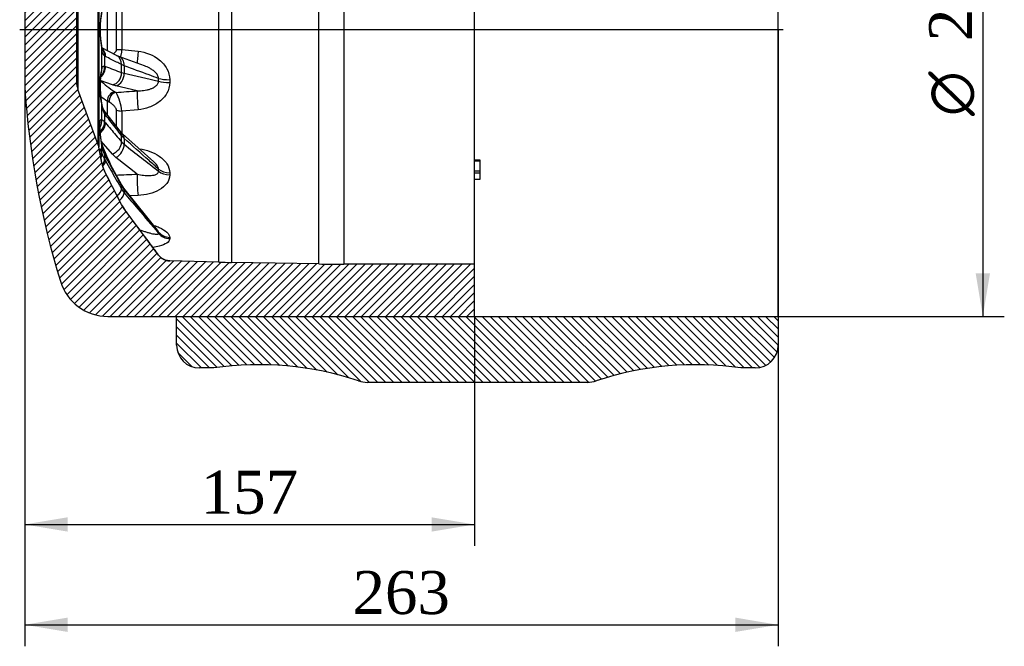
# Model space of a CAD drawing. Header units: millimetres. Extents: x 0 to 1485, y 0 to 1050.
# Tile 3 of 10: x 257 to 601, y 513 to 732. Entities that reach past the tile are written whole.
import ezdxf
from ezdxf.enums import TextEntityAlignment as Align
from ezdxf.lldxf.tags import DXFTag

# ---------------------------------------------------------------- set-up
doc = ezdxf.new("R2010")
doc.units = ezdxf.units.MM
doc.header["$LTSCALE"] = 4.999999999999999
for name, color, linetype in [('CAP200C', 7, 'Continuous'), ('Default', 7, 'Continuous'), ('DV4_Default', 7, 'Continuous'), ('MP200C', 7, 'Continuous')]:
    doc.layers.add(name, color=color, linetype=linetype)
doc.styles.add('SEACAD_Solid_Edge_ANSI1_Symbols', font='semeca1.ttf')
doc.styles.add('SEACAD_Times_New_Roman', font='times.ttf')
tags = doc.linetypes.add('CENTER2', pattern=[28.575000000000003, 19.05, -3.175, 3.175, -3.175]).pattern_tags.tags
tags[10:11] = [DXFTag(74, 4), DXFTag(75, 0), DXFTag(340, '0'), DXFTag(46, 0.0), DXFTag(50, 0.0), DXFTag(44, 0.0), DXFTag(45, 0.0)]
tags[8:9] = [DXFTag(74, 4), DXFTag(75, 0), DXFTag(340, '0'), DXFTag(46, 0.0), DXFTag(50, 0.0), DXFTag(44, 0.0), DXFTag(45, 0.0)]
tags[6:7] = [DXFTag(74, 4), DXFTag(75, 0), DXFTag(340, '0'), DXFTag(46, 0.0), DXFTag(50, 0.0), DXFTag(44, 0.0), DXFTag(45, 0.0)]
tags[4:5] = [DXFTag(74, 4), DXFTag(75, 0), DXFTag(340, '0'), DXFTag(46, 0.0), DXFTag(50, 0.0), DXFTag(44, 0.0), DXFTag(45, 0.0)]
doc.dimstyles.new('ANSImm', dxfattribs={"dimtxt": 15, "dimasz": 15, "dimexe": 7.499999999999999, "dimexo": 0, "dimgap": 3.75, "dimtad": 1, "dimdsep": 46, "dimtxsty": 'SEACAD_Times_New_Roman', "dimblk1": '_SE_FILLED', "dimblk2": '_SE_FILLED', "dimsah": 1, "dimcen": 7.499999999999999, "dimazin": 0, "dimtfac": 0.85, "dimtdec": 3, "dimtofl": 0, "dimtmove": 0, "dimatfit": 3, "dimfxl": 1, "dimarcsym": 0})

# ---------------------------------------------------------------- blocks, each defined once
blk = doc.blocks.new('SE6')
at = {"layer": 'CAP200C', "linetype": 'Continuous'}
h = blk.add_hatch(dxfattribs=at)
h.set_pattern_fill('LINE', scale=0.6299212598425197, angle=45, style=0)
h.set_pattern_definition([(45, (0, 0), (-1.414213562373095, 1.414213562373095), [])])
edge = h.paths.add_edge_path()
edge.add_line((415.8005196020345, 828.0906277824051), (287.8005196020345, 828.0906277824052))
edge.add_arc((287.8005196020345, 810.7899020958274), 17.3007256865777, 90, 162.9902495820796)
edge.add_arc((558.1331105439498, 728.0906277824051), 300, 162.9902495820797, 176.1774462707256)
edge.add_line((258.8005196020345, 748.0906277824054), (258.8005196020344, 708.0906277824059))
edge.add_arc((558.1331105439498, 728.0906277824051), 300, 183.8225537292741, 197.0097504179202)
edge.add_arc((287.8005196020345, 645.3913534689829), 17.3007256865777, 197.00975041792, 270)
edge.add_line((287.8005196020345, 628.0906277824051), (415.8005196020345, 628.0906277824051))
edge.add_line((415.8005196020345, 628.0906277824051), (415.8005196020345, 646.2906277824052))
edge.add_line((415.8005196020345, 646.2906277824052), (370.1639534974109, 646.2906277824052))
edge.add_line((370.1639534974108, 646.2906277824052), (361.4377502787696, 646.3667802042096))
edge.add_line((361.4377502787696, 646.3667802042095), (330.9818627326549, 646.8983896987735))
edge.add_line((330.9818627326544, 646.8983896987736), (326.6195917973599, 646.9935747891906))
edge.add_line((326.6195917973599, 646.9935747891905), (309.4276256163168, 647.4437622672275))
edge.add_arc((309.558510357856, 652.4420488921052), 5, 216.6987304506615, 268.5000000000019, ccw=False)
edge.add_line((305.5495659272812, 649.454011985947), (293.5129808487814, 665.603076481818))
edge.add_arc((301.5308697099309, 671.5791502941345), 10, 206.8962369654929, 216.698730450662, ccw=False)
edge.add_line((292.6125972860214, 667.0553889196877), (286.6601179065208, 678.7902768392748))
edge.add_arc((295.5783903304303, 683.3140382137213), 10, 190.3048464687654, 206.8962369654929, ccw=False)
edge.add_line((285.7396912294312, 681.5251838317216), (284.7240424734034, 687.1112519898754))
edge.add_arc((279.8046929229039, 686.2168247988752), 5, 10.30484646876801, 20.40988283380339)
edge.add_line((284.4908021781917, 687.9604933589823), (277.3144103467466, 707.2470464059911))
edge.add_arc((282.0005196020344, 708.9907149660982), 5, 180, 200.4098828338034, ccw=False)
edge.add_line((277.0005196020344, 708.9907149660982), (277.0005196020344, 747.1905405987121))
edge.add_arc((282.0005196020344, 747.1905405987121), 5, 159.5901171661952, 180, ccw=False)
edge.add_line((277.3144103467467, 748.9342091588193), (284.4908021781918, 768.2207622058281))
edge.add_arc((279.8046929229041, 769.9644307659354), 5, 339.5901171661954, 349.6951535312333)
edge.add_line((284.7240424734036, 769.0700035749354), (285.7396912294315, 774.656071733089))
edge.add_arc((295.5783903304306, 772.8672173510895), 10, 153.1037630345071, 169.6951535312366, ccw=False)
edge.add_line((286.6601179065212, 777.3909787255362), (292.6125972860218, 789.1258666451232))
edge.add_arc((301.5308697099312, 784.6021052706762), 10, 143.3012695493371, 153.1037630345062, ccw=False)
edge.add_line((293.5129808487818, 790.5781790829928), (305.5495659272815, 806.7272435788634))
edge.add_arc((309.5585103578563, 803.7392066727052), 5, 91.50000000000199, 143.3012695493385, ccw=False)
edge.add_line((309.4276256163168, 808.737493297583), (326.6195917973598, 809.1876807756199))
edge.add_line((326.6195917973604, 809.1876807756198), (330.9818627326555, 809.2828658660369))
edge.add_line((330.9818627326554, 809.2828658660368), (361.4377502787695, 809.8144753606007))
edge.add_line((361.4377502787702, 809.8144753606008), (370.1639534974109, 809.8906277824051))
edge.add_line((370.163953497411, 809.8906277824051), (415.8005196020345, 809.8906277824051))
edge.add_line((415.8005196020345, 809.8906277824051), (415.8005196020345, 828.0906277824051))
at = {"layer": 'MP200C', "linetype": 'Continuous'}
h = blk.add_hatch(dxfattribs=at)
h.set_pattern_fill('LINE', scale=0.6299212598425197, angle=135, style=0)
h.set_pattern_definition([(135, (0, 0), (-1.414213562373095, -1.414213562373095), [])])
edge = h.paths.add_edge_path()
edge.add_arc((513.8005196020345, 618.0906277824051), 8, 270, 360)
edge.add_line((521.8005196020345, 618.0906277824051), (521.8005196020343, 628.0906277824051))
edge.add_line((521.8005196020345, 628.0906277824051), (311.8005196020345, 628.0906277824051))
edge.add_line((311.8005196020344, 628.0906277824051), (311.8005196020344, 618.0906277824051))
edge.add_arc((319.8005196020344, 618.0906277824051), 8, 180, 270)
edge.add_line((319.8005196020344, 610.0906277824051), (324.8005196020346, 610.0906277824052))
edge.add_arc((340.5732783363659, 501.2273186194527), 110, 71.59725893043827, 98.24398440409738, ccw=False)
edge.add_arc((378.4566101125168, 615.090627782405), 10, 251.5972589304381, 270)
edge.add_line((378.4566101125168, 605.090627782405), (455.1444290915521, 605.0906277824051))
edge.add_arc((455.144429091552, 615.090627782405), 10, 270, 288.4027410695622)
edge.add_arc((493.0277608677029, 501.2273186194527), 110, 81.75601559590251, 108.4027410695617, ccw=False)
edge.add_line((508.8005196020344, 610.0906277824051), (513.8005196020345, 610.0906277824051))
at = {"layer": 'CAP200C', "color": 7, "linetype": 'Continuous'}
for p, q in [((326.6195917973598, 646.9935747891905), (326.61959179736, 809.1876807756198)), ((330.9818627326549, 809.2828658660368), (330.9818627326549, 646.8983896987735)), ((361.4377502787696, 646.3667802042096), (361.437750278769, 809.8144753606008)), ((370.1639534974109, 809.8906277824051), (370.1639534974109, 646.2906277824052)), ((415.8005196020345, 646.2906277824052), (415.8005196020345, 809.8906277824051)), ((284.4908021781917, 687.9604933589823), (284.4908021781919, 768.2207622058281)), ((284.7240424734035, 769.0700035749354), (284.7240424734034, 687.1112519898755)), ((258.8005196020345, 748.0906277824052), (258.8005196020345, 708.0906277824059)), ((277.0005196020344, 708.9907149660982), (277.0005196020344, 747.1905405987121)), ((277.3144103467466, 748.9342091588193), (277.3144103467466, 707.2470464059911)), ((287.6490173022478, 720.7173897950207), (287.6490173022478, 735.4622885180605)), ((290.8435923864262, 721.1731334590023), (290.8435923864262, 735.0081221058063)), ((292.669291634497, 735.0673401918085), (292.669291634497, 721.1139153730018)), ((290.8479538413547, 719.1091926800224), (285.6894063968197, 721.7068413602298)), ((285.7396912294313, 714.653811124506), (285.7396912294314, 720.8522192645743)), ((287.017263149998, 718.69510521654), (286.6601179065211, 718.903081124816)), ((286.660117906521, 718.903081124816), (286.660117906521, 715.3524262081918)), ((300.5943125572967, 715.4611636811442), (291.6964662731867, 718.7496767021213)), ((292.669291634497, 721.1139153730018), (298.362104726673, 720.551715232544)), ((286.660117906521, 715.3524262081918), (287.017263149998, 715.2460106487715)), ((293.5129808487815, 715.4802636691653), (292.6125972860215, 715.8981574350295)), ((292.6125972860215, 713.1272251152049), (292.6125972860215, 715.8981574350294)), ((293.5129808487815, 715.4802636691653), (293.5129808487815, 712.8976632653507)), ((292.6125972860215, 713.1272251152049), (293.5129808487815, 712.8976632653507)), ((289.3913781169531, 708.8080696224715), (285.1650555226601, 710.3922592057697)), ((290.651915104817, 708.4409268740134), (289.3913781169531, 708.8080696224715)), ((298.060377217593, 706.752133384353), (290.651915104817, 708.4409268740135)), ((305.5495659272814, 710.1196674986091), (305.5495659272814, 711.0656677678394)), ((309.4276256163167, 710.6304453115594), (309.4276256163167, 709.6602616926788)), ((284.4908021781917, 687.9604933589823), (277.3144103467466, 707.2470464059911)), ((290.2520525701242, 706.4012377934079), (290.67294647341, 706.1922217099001)), ((285.7396912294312, 696.6399122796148), (285.7396912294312, 701.6106496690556)), ((288.2502943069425, 702.8407577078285), (287.6490173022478, 703.1958474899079)), ((287.6490173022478, 698.3221424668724), (287.6490173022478, 703.195847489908)), ((292.2028462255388, 692.5227877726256), (286.6067063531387, 699.6976502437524)), ((287.017263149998, 698.3158639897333), (286.6601179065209, 698.7970391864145)), ((286.6601179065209, 698.7970391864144), (286.6601179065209, 695.9496350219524)), ((290.8435923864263, 694.2574222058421), (290.8435923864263, 699.9482851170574)), ((298.3621047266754, 700.1710906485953), (292.6692916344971, 699.7073690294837)), ((292.669291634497, 699.7073690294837), (292.669291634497, 691.9931091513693)), ((286.6601179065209, 695.9496350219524), (287.017263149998, 695.5499049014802)), ((293.5129808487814, 690.1745723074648), (292.6125972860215, 691.1571527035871)), ((292.6125972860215, 688.9350375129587), (292.6125972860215, 691.1571527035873)), ((303.9024538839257, 681.941018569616), (292.9758890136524, 691.7065711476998)), ((289.3913781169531, 684.6849263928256), (285.5269798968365, 689.2414571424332)), ((285.7396912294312, 684.8552133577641), (285.7396912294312, 687.6137644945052)), ((292.6125972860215, 688.9350375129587), (293.5129808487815, 688.1034875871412)), ((293.5129808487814, 690.1745723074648), (293.5129808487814, 688.1034875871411)), ((285.7396912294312, 681.5251838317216), (284.7240424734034, 687.1112519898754)), ((286.9505243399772, 684.1752303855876), (286.6284422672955, 684.7651674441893)), ((287.017263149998, 683.8338798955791), (286.6601179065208, 684.4929517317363)), ((286.6601179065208, 684.4929517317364), (286.6601179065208, 682.9127616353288)), ((292.5483149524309, 674.0580281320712), (286.9519986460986, 684.1689987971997)), ((290.651915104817, 683.4845299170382), (289.3913781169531, 684.6849263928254)), ((285.7396912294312, 681.5251838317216), (285.7396912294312, 681.6338185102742)), ((286.6601179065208, 682.9127616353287), (287.017263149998, 682.2988884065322)), ((298.060377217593, 677.7022457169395), (290.6519151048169, 683.4845299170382)), ((287.017263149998, 678.1174874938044), (286.6601179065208, 678.823918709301)), ((286.6601179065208, 678.823918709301), (286.6601179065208, 678.7902768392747)), ((292.6125972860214, 667.0553889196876), (286.6601179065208, 678.7902768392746)), ((305.5495659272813, 678.6831162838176), (305.5495659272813, 679.4417495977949)), ((309.4276256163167, 678.1981000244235), (309.4276256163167, 677.4200731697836)), ((293.5129808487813, 672.3786207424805), (292.6125972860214, 673.7312756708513)), ((292.6125972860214, 672.4980947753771), (292.6125972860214, 673.7312756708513)), ((292.6125972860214, 672.4980947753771), (293.5129808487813, 671.2292554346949)), ((305.1949407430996, 658.1516385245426), (293.4244411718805, 672.7578129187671)), ((293.5129808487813, 672.3786207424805), (293.5129808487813, 671.229255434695)), ((298.3621047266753, 670.2424477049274), (295.5599162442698, 670.1078726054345)), ((293.5129808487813, 665.6171154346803), (292.6125972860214, 667.0719349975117)), ((292.6125972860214, 667.0553889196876), (292.6125972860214, 667.0719349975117)), ((293.5129808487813, 665.6171154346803), (293.5129808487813, 665.603076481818)), ((305.5495659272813, 649.454011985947), (293.5129808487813, 665.603076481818)), ((295.9210111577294, 662.3914348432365), (293.5174556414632, 665.6177248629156)), ((305.5495659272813, 657.0323286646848), (305.5495659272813, 657.4533383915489)), ((309.4276256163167, 655.6475817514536), (309.4276256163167, 655.2158094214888)), ((305.5495659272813, 649.454011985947), (305.5495659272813, 649.4555086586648)), ((309.4276256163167, 647.4452972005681), (309.4276256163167, 647.4437622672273)), ((326.6195917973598, 646.9935747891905), (309.4276256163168, 647.4437622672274)), ((361.4377502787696, 646.3667802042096), (330.9818627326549, 646.8983896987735)), ((415.8005196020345, 646.2906277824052), (370.1639534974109, 646.2906277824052)), ((415.8005196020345, 628.0906277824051), (415.8005196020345, 646.2906277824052)), ((287.8005196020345, 628.0906277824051), (415.8005196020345, 628.0906277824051))]:
    blk.add_line(p, q, dxfattribs=at)
for centre, radius, start, end in [((323.0184482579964, 728.0906277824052), 37.97499550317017, 169.011623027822, 190.9883769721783), ((320.8826290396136, 728.0897596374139), 35.7633257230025, 169.5800984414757, 190.4199478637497), ((293.7661822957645, 724.8580301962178), 6.44618656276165, 243.2183926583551, 251.4222180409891), ((1679.174850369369, 4383.23799910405), 3923.298099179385, 249.2161349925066, 249.3035115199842), ((314.6784285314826, 708.1322303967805), 29.66448266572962, 167.3000855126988, 192.6999144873), ((319.7507340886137, 708.3282540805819), 34.60982146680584, 172.6378617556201, 190.794610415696), ((2099.703264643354, 8511.348963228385), 8004.883885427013, 256.9597177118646, 257.0481355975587), ((558.1331105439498, 728.0906277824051), 300, 183.8225537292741, 197.0097504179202), ((282.0005196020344, 708.9907149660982), 5.000000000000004, 180, 200.4098828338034), ((275.8888878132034, 698.0912762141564), 16.85804580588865, 5.501095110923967, 28.72059932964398), ((292.6835197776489, 702.3248531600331), 6.980461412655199, 185.8724741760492, 210.3568508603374), ((290.2097522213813, 702.3209531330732), 4.477297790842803, 186.0097426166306, 210.8328233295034), ((289.3086999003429, 701.9841666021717), 3.53585086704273, 213.6656343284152, 219.9945743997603), ((296.0451376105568, 695.414227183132), 4.805994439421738, 217.01099820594, 230.4977838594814), ((279.8046929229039, 686.2168247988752), 4.999999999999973, 10.30484646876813, 20.40988283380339), ((295.5049589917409, 688.7977138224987), 9.836777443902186, 186.9128491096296, 205.952071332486), ((294.0991410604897, 688.5885060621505), 8.389476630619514, 186.8309295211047, 207.1262432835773), ((8335.930133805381, 10951.6508359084), 13039.20541418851, 231.918091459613, 231.9852543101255), ((294.317157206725, 687.7303306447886), 9.04650330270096, 198.5308556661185, 212.1768155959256), ((295.5891895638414, 683.3044759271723), 9.990180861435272, 189.6268012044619, 206.6472365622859), ((295.5783903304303, 683.3140382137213), 10, 190.3048464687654, 206.8962369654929), ((298.6354526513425, 677.1884272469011), 6.834204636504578, 207.2314033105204, 220.4131640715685), ((301.5308697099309, 671.5791502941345), 10.00000000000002, 206.8962369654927, 216.698730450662), ((297.6517333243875, 644.4442105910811), 15.59063049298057, 60.65695282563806, 61.22713304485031), ((309.5585083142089, 652.4436009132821), 5.000031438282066, 216.6992529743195, 237.6556823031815), ((309.558510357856, 652.4420488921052), 4.99999999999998, 216.6987304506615, 268.5000000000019), ((309.5585083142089, 652.4436009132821), 5.000031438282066, 237.6556823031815, 268.5000285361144), ((294.1698007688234, 537.0944402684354), 111.4006860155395, 82.12782661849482, 82.68774133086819), ((339.7080659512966, 1146.822237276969), 500, 268.5, 269), ((370.163953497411, 1146.290627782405), 499.9999999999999, 269.0000000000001, 270), ((287.8005196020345, 645.3913534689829), 17.30072568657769, 197.00975041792, 270)]:
    blk.add_arc(centre, radius, start, end, dxfattribs=at)
for centre, major_axis, ratio, start_param, end_param in [((283.4499541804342, 718.3551105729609), (-1.799944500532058, -3.57214218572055), 0.8627646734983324, 2.068281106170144, 2.988204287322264), ((281.8042115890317, 720.7409912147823), (-3.90471505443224, -0.867871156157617), 0.7255753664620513, 2.881889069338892, 3.146359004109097), ((283.0928089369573, 718.5658643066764), (-2.242513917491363, -3.312269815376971), 0.8411290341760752, 2.177050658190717, 2.990482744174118), ((292.7478224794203, 721.3747740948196), (-2.999999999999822, 1.164309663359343e-14), 0.08698271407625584, 0.8831199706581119, 1.544616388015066), ((289.0452883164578, 715.5366887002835), (-1.799037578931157, -3.572599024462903), 0.8626236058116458, 2.073525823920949, 3.141059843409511), ((290.3058253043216, 714.99786059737), (-1.387522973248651, -3.751636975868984), 0.7716821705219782, 1.972772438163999, 3.136306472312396), ((298.4929894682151, 721.0206426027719), (0.4614647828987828, 4.978659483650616), 0.01748992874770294, -4.61644069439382, -3.475844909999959), ((283.4499541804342, 714.7812040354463), (1.404738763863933, 3.745224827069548), 0.8760394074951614, 4.080221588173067, 5.148035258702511), ((283.0928089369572, 714.8848872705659), (0.8029856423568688, 3.918572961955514), 0.8893877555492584, 4.037955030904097, 5.010313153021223), ((281.8042115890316, 714.4473360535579), (-3.557396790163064, 1.828914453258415), 0.9451823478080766, 3.14149166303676, 3.693735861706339), ((289.0452883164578, 712.6836068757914), (1.403592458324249, 3.745654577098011), 0.8759095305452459, 3.64298137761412, 5.142303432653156), ((290.3058253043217, 712.3164641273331), (0.8894504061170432, 3.899856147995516), 0.7909846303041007, 3.530330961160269, 5.038065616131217), ((524.8390687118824, 743.321868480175), (-245.6945119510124, -21.94079402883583), 0.2318987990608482, 0.2020746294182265, 0.2818207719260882), ((309.5585103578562, 711.7125828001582), (-5.00000000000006, 4.571513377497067e-14), 0.2165016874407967, 0.6405136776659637, 1.544616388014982), ((309.5585103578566, 710.8025286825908), (-5.000000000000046, -4.102104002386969e-14), 0.2285317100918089, 0.6405136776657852, 1.544616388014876), ((525.0852684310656, 740.5649068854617), (-248.6786557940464, -22.2072814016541), 0.231898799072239, 0.2477270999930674, 0.2818207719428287), ((290.5116199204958, 703.494584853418), (1.659748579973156, 2.499046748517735), 0.9343659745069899, 0.7086714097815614, 2.22794538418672), ((290.932513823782, 703.2855687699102), (1.077118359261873, 2.799967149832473), 0.8795246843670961, 0.5090324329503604, 2.04810642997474), ((700.0326266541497, 758.1191360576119), (-988.9061716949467, -83.55634235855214), 0.01913839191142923, 1.142388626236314, 1.150579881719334), ((298.4929894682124, 701.9077118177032), (-0.3783482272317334, 4.985664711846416), 0.05579616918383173, 0.2344012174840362, 1.922340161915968), ((281.8042115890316, 701.2037485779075), (-3.948348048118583, -0.6407399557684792), 0.3622592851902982, 2.983060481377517, 3.142973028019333), ((283.0928089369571, 697.7218565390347), (-3.274141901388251, -2.297823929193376), 0.6262743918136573, 2.65601075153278, 3.14300016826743), ((283.4499541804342, 697.2384081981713), (-3.15493032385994, -2.45894584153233), 0.6786088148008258, 2.623976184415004, 3.145874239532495), ((292.7478224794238, 700.7686168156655), (-2.999999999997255, -7.039303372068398e-13), 0.3538705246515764, 0.8831199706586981, 1.544616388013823), ((281.8042115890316, 696.1566290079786), (2.820278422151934, 2.836552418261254), 0.9775843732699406, 4.961742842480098, 5.606057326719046), ((283.0928089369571, 694.7699421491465), (2.891659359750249, 2.763748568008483), 0.7614923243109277, 4.719872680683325, 5.725511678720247), ((283.4499541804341, 694.3723576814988), (3.05130657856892, 2.58641221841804), 0.7158037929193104, 4.692784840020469, 5.768933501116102), ((289.0452883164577, 690.0621903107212), (-3.154072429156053, -2.46004616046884), 0.6784844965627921, 2.629203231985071, 3.140413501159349), ((290.3058253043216, 688.7241128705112), (-2.66680332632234, -2.981301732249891), 0.5995385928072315, 2.506167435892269, 3.13774438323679), ((524.8390687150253, 740.2317609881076), (-245.13870806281, -27.46280132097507), 0.6293167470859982, 0.1597609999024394, 0.220780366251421), ((281.8042115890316, 686.9917821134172), (-3.954924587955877, -0.5988084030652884), 0.07280669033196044, 3.142096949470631, 3.230381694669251), ((289.0452883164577, 687.774196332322), (3.050281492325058, 2.587621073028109), 0.7157108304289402, 4.26386410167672, 5.763186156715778), ((290.3058253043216, 686.5737998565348), (2.461729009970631, 3.152759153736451), 0.653622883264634, 4.123444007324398, 5.631178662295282), ((281.8042115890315, 684.1908420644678), (3.864024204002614, 1.034077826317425), 0.8163638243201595, 5.699110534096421, 6.167904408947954), ((283.0928089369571, 682.8927563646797), (-3.535822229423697, -1.870283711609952), 0.2873784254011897, 2.919265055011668, 3.143484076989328), ((283.4499541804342, 682.2323662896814), (-3.500310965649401, -1.935929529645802), 0.3600461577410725, 2.913919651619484, 3.146239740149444), ((283.0928089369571, 681.2545674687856), (3.437394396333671, 2.045560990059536), 0.482773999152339, 5.329553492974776, 6.074898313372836), ((283.4499541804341, 680.6418282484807), (3.473339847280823, 1.983912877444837), 0.4137944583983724, 5.278124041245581, 6.082204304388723), ((700.0310789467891, 752.0266317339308), (-988.8991504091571, -66.76116833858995), 0.0520708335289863, 1.140491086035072, 1.14868235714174), ((298.4929894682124, 673.8406582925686), (-0.2200639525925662, 4.995154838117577), 0.08305129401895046, 0.6834841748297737, 2.37142311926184), ((309.5585103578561, 681.2903113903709), (-4.999999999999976, 1.463290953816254e-13), 0.6186542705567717, 0.6405136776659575, 1.544616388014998), ((309.5585103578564, 680.560504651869), (-4.999999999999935, 4.918458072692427e-14), 0.6283015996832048, 0.6405136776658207, 1.544616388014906), ((289.0452883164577, 672.1196903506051), (-3.499700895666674, -1.937032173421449), 0.3599632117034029, 2.919269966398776, 3.14143081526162), ((289.0452883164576, 670.8499494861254), (3.472676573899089, 1.985073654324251), 0.4137568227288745, 5.077637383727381, 6.076602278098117), ((290.3058253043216, 669.0540525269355), (3.050404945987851, 2.587475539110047), 0.3868031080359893, 4.928409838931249, 6.011101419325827), ((290.3058253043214, 670.2473862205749), (-3.115634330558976, -2.508549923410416), 0.3086490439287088, 2.853067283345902, 3.141224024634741), ((309.5585103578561, 660.13741661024), (-4.99999999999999, 1.949013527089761e-13), 0.8982747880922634, 0.6405136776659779, 1.544616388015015), ((309.5585103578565, 659.732404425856), (-5.000000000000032, -5.683769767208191e-13), 0.9036286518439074, 0.640513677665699, 1.544616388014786)]:
    blk.add_ellipse(centre, major_axis=major_axis, ratio=ratio, start_param=start_param, end_param=end_param, dxfattribs=at)
for points, knots in [([(285.7615851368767, 721.4225808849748), (285.7615689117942, 721.4225162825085), (285.7598551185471, 721.425097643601), (285.7381741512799, 721.4702695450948), (285.7156843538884, 721.5885552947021), (285.709171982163, 721.6219427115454)], [0.7062439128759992, 0.7062439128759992, 0.7062439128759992, 0.7062439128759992, 0.7300112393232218, 0.9357126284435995, 1, 1, 1, 1]), ([(286.660117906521, 718.903081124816), (286.4138269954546, 719.0965526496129), (286.2213277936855, 719.363426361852), (285.9946973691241, 719.8619190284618), (285.9297997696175, 720.0448141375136), (285.8208156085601, 720.4320324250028), (285.7762949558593, 720.637001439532), (285.7396912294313, 720.8522192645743)], [0, 0, 0, 0, 0.5, 0.5, 0.75, 0.75, 1, 1, 1, 1]), ([(292.6125972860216, 715.8981574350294), (291.4077189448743, 716.5010850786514), (290.2029983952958, 717.1035972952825), (288.9985023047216, 717.7055117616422), (288.3380159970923, 718.0355719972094), (287.677597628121, 718.3654512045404), (287.017263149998, 718.69510521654)], [0, 0, 0, 0, 0.6458485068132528, 0.6458485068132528, 0.6458485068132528, 1, 1, 1, 1]), ([(289.6230711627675, 719.6978391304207), (289.7461039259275, 719.7496780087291), (289.8717569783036, 719.8133998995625), (290.1238153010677, 719.9700902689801), (290.2508014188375, 720.0638096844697), (290.4934187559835, 720.2951187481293), (290.606595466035, 720.429369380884), (290.7400902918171, 720.6790827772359), (290.7773703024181, 720.769433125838), (290.8292493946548, 720.9631759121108), (290.8435923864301, 721.0676717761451), (290.8435923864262, 721.1731334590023)], [0.5047109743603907, 0.5047109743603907, 0.5047109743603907, 0.5047109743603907, 0.625000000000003, 0.625000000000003, 0.7500000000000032, 0.7500000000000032, 0.8750000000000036, 0.8750000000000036, 0.9375000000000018, 0.9375000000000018, 1, 1, 1, 1]), ([(292.669291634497, 721.1139153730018), (292.6495241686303, 720.7513286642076), (292.610705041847, 720.3957779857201), (292.527580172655, 719.8842980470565), (292.4955254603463, 719.7162317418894), (292.4248901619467, 719.392096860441), (292.3862578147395, 719.2354592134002), (292.2939815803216, 718.8986236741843), (292.2387079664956, 718.7206989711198), (292.1807707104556, 718.552786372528)], [0, 0, 0, 0, 0.1249999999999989, 0.1249999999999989, 0.1874999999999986, 0.1874999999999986, 0.2499999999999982, 0.2499999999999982, 0.3265240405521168, 0.3265240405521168, 0.3265240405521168, 0.3265240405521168]), ([(298.362104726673, 720.551715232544), (301.0789109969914, 720.2836389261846), (303.697799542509, 719.2436283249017), (306.8341179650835, 716.673404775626), (307.7441786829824, 715.6382906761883), (309.0450342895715, 713.2868043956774), (309.4276256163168, 711.9708584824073), (309.4276256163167, 710.6304453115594)], [0, 0, 0, 0, 0.499999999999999, 0.499999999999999, 0.7499999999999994, 0.7499999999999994, 1, 1, 1, 1]), ([(285.7396912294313, 714.653811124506), (285.8129712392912, 714.8943975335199), (285.9168194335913, 715.0796632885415), (286.1406840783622, 715.2613652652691), (286.2274516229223, 715.3059264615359), (286.4258507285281, 715.3574895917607), (286.5365878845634, 715.3645599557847), (286.660117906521, 715.3524262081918)], [0, 0, 0, 0, 0.5000000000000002, 0.5000000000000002, 0.7500000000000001, 0.7500000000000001, 1, 1, 1, 1]), ([(305.5495659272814, 711.0656677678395), (304.4413410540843, 711.4726313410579), (303.3331810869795, 711.8794598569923), (302.2250976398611, 712.286128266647), (299.3204403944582, 713.3521421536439), (296.4162944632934, 714.4170883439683), (293.5129808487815, 715.4802636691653)], [0, 0, 0, 0, 0.2761412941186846, 0.2761412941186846, 0.2761412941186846, 1, 1, 1, 1]), ([(305.5495659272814, 711.0656677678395), (305.5419117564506, 711.2755971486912), (305.5003844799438, 711.4802135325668), (305.3649781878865, 711.8812300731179), (305.272139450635, 712.0733053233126), (304.9491560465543, 712.6152385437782), (304.6827330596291, 712.9263513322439), (304.0978360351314, 713.4979867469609), (303.783981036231, 713.7510396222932), (303.1345254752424, 714.2122869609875), (302.7971391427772, 714.4210977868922), (301.8479627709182, 714.9465261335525), (301.2276952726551, 715.2245858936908), (300.5928951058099, 715.4592699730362)], [0, 0, 0, 0, 0.06249999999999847, 0.06249999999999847, 0.1249999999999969, 0.1249999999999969, 0.249999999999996, 0.249999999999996, 0.3749999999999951, 0.3749999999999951, 0.4999999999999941, 0.4999999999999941, 0.71766590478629, 0.71766590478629, 0.71766590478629, 0.71766590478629]), ([(298.060377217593, 706.752133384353), (298.8224236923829, 706.73589780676), (299.5699765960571, 706.7754052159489), (300.6713791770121, 706.917886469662), (301.0361669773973, 706.9797622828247), (301.751744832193, 707.1340395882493), (302.1028471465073, 707.2263158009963), (302.7897512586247, 707.4472608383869), (303.1256338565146, 707.5757074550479), (303.7774585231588, 707.8824238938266), (304.0943474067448, 708.0612211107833), (304.5304225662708, 708.3791311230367), (304.6697215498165, 708.4937163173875), (304.9318317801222, 708.7466321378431), (305.0552881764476, 708.8859625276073), (305.2699241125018, 709.1894800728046), (305.3629014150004, 709.3560541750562), (305.4992858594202, 709.71906976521), (305.5419182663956, 709.9150666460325), (305.5495659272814, 710.1196674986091)], [0, 0, 0, 0, 0.2499999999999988, 0.2499999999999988, 0.3749999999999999, 0.3749999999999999, 0.5000000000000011, 0.5000000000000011, 0.6250000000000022, 0.6250000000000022, 0.7500000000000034, 0.7500000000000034, 0.8125000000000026, 0.8125000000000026, 0.8750000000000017, 0.8750000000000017, 0.9375000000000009, 0.9375000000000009, 1, 1, 1, 1]), ([(309.4276256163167, 709.6602616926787), (309.4276256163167, 708.3235882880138), (309.0421673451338, 707.0231796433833), (307.7342067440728, 704.7401109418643), (306.8179950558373, 703.7515619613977), (304.7372024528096, 702.1451740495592), (303.548164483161, 701.5046397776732), (301.02912084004, 700.5722984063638), (299.720914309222, 700.2818662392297), (298.3621047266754, 700.1710906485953)], [0, 0, 0, 0, 0.25, 0.25, 0.5, 0.5, 0.75, 0.75, 1, 1, 1, 1]), ([(290.8435923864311, 699.9482851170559), (290.8435923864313, 700.047383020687), (290.8298512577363, 700.1475341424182), (290.7780078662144, 700.3498580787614), (290.7401295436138, 700.4500736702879), (290.6074232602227, 700.7336075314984), (290.492734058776, 700.9062426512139), (290.2511153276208, 701.2220056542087), (290.1240368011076, 701.3650005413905), (289.8660113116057, 701.6334025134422), (289.7356321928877, 701.757659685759), (289.4807477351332, 701.9871213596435), (289.3553470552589, 702.0930951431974), (289.110023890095, 702.2898590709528), (288.990060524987, 702.3805636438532), (288.6470446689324, 702.6247474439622), (288.4368669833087, 702.7541810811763), (288.2502943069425, 702.8407577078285)], [0, 0, 0, 0, 0.06250000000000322, 0.06250000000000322, 0.1250000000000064, 0.1250000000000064, 0.2500000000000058, 0.2500000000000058, 0.3750000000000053, 0.3750000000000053, 0.5000000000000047, 0.5000000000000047, 0.6250000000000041, 0.6250000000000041, 0.7500000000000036, 0.7500000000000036, 1, 1, 1, 1]), ([(292.6125972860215, 691.1571527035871), (291.4077189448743, 692.6988567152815), (290.2029983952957, 694.2402695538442), (288.9985023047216, 695.7812626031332), (288.3380159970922, 696.626267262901), (287.6775976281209, 697.471144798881), (287.017263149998, 698.3158639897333)], [0, 0, 0, 0, 0.6458485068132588, 0.6458485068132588, 0.6458485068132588, 1, 1, 1, 1]), ([(285.7396912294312, 687.6137644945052), (285.5331593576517, 688.9721363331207), (285.3598335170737, 690.3001988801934), (285.119557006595, 692.7065789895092), (285.0538122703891, 693.7882172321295), (285.0539029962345, 695.4804656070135), (285.119579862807, 696.1051786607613), (285.3603548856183, 696.7887233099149), (285.5331675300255, 696.8537539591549), (285.7396912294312, 696.6399122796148)], [0, 0, 0, 0, 0.2499999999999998, 0.2499999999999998, 0.4999999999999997, 0.4999999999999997, 0.7499999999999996, 0.7499999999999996, 1, 1, 1, 1]), ([(285.7592667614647, 687.5897633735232), (285.6900726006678, 688.0573251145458), (285.574550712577, 688.8444137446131), (285.4137566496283, 690.0937311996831), (285.2874890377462, 691.2344347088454), (285.1944601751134, 692.2769611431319), (285.1372213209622, 693.1796850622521), (285.115939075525, 693.8907584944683), (285.1201449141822, 694.4099801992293), (285.1379307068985, 694.7331049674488), (285.1530906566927, 694.8570966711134), (285.1559733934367, 694.8730219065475), (285.1559714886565, 694.8729696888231)], [0, 0, 0, 0, 0.08486331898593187, 0.1692488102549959, 0.2519073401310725, 0.3335428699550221, 0.4132686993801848, 0.4892715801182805, 0.5544036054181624, 0.6132955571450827, 0.6669429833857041, 0.6865591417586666, 0.6865591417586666, 0.6865591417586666, 0.6865591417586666]), ([(285.7396912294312, 696.6399122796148), (285.8129712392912, 696.6425717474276), (285.9168194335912, 696.5912159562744), (286.1406840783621, 696.421864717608), (286.2274516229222, 696.3492585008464), (286.4258507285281, 696.1721540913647), (286.5365878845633, 696.068537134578), (286.6601179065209, 695.9496350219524)], [0, 0, 0, 0, 0.499999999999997, 0.499999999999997, 0.7499999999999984, 0.7499999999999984, 1, 1, 1, 1]), ([(287.017263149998, 695.5499049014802), (288.2214823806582, 694.1248943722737), (289.4259780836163, 692.700610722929), (290.6306634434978, 691.276820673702), (291.2912534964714, 690.496084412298), (291.9519013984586, 689.7154987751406), (292.6125972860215, 688.9350375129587)], [0, 0, 0, 0, 0.6458485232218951, 0.6458485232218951, 0.6458485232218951, 1, 1, 1, 1]), ([(305.5495659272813, 679.441749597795), (304.4413410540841, 680.4300535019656), (303.3331810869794, 681.418274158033), (302.2250976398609, 682.406395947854), (299.320440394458, 684.9965935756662), (296.4162944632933, 687.5861325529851), (293.5129808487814, 690.1745723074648)], [0, 0, 0, 0, 0.2761412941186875, 0.2761412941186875, 0.2761412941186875, 1, 1, 1, 1]), ([(285.7396912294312, 681.6338185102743), (285.5331593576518, 682.8183204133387), (285.3598335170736, 683.8540246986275), (285.1195570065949, 685.4796456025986), (285.0538122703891, 686.0686751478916), (285.0539029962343, 686.6723487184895), (285.119579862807, 686.6925317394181), (285.3603548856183, 686.1680754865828), (285.5331675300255, 685.6312094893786), (285.7396912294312, 684.8552133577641)], [0, 0, 0, 0, 0.25, 0.25, 0.5, 0.5, 0.75, 0.75, 1, 1, 1, 1]), ([(285.7449120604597, 681.6062230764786), (285.6745707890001, 682.0120573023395), (285.5572359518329, 682.6910477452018), (285.3947201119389, 683.6714647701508), (285.2688842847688, 684.4788261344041), (285.1838388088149, 685.0838321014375), (285.1360745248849, 685.4845377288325), (285.1197981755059, 685.6716615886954), (285.1181601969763, 685.7105138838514), (285.1181348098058, 685.7103582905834)], [0, 0, 0, 0, 0.101462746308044, 0.202286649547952, 0.3004528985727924, 0.3960859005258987, 0.4720373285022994, 0.5400029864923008, 0.5814485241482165, 0.5814485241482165, 0.5814485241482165, 0.5814485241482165]), ([(298.7900417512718, 686.5396393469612), (301.3530212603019, 686.2257382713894), (303.8078056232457, 685.3197309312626), (306.8341179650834, 683.1928813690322), (307.7441786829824, 682.3152306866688), (309.0450342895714, 680.3566053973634), (309.4276256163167, 679.2767978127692), (309.4276256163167, 678.1981000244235)], [0.02630618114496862, 0.02630618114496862, 0.02630618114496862, 0.02630618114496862, 0.5000000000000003, 0.5000000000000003, 0.7500000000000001, 0.7500000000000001, 1, 1, 1, 1]), ([(292.6125972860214, 673.7312756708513), (291.4077189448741, 675.906402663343), (290.2029983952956, 678.0814204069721), (288.9985023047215, 680.2562794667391), (288.3380159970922, 681.4488650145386), (287.6775976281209, 682.6414025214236), (287.017263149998, 683.8338798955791)], [0, 0, 0, 0, 0.6458485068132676, 0.6458485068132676, 0.6458485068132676, 1, 1, 1, 1]), ([(287.017263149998, 682.2988884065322), (288.2214823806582, 680.1883031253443), (289.4259780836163, 678.0782126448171), (290.6306634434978, 675.9684589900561), (291.2912534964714, 674.8115741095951), (291.9519013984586, 673.654791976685), (292.6125972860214, 672.4980947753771)], [0, 0, 0, 0, 0.6458485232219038, 0.6458485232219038, 0.6458485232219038, 1, 1, 1, 1]), ([(305.5495659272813, 679.441749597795), (305.5419117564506, 679.6152542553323), (305.5003844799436, 679.7923385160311), (305.3649781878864, 680.1520092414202), (305.2721394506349, 680.3308103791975), (304.9491560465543, 680.8493728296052), (304.682733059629, 681.1657343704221), (304.2321655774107, 681.629757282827), (304.0677889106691, 681.7860645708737), (303.898819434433, 681.9367567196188)], [0, 0, 0, 0, 0.0624999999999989, 0.0624999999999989, 0.1249999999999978, 0.1249999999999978, 0.2499999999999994, 0.2499999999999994, 0.3175841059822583, 0.3175841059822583, 0.3175841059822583, 0.3175841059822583]), ([(292.6125972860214, 667.0719349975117), (291.4077189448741, 669.449674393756), (290.2029983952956, 671.8275081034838), (288.9985023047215, 674.2054756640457), (288.3380159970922, 675.5094359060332), (287.6775976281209, 676.8134367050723), (287.017263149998, 678.1174874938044)], [0, 0, 0, 0, 0.645848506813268, 0.645848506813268, 0.645848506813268, 1, 1, 1, 1]), ([(298.060377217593, 677.7022457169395), (298.8224236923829, 677.5348232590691), (299.569976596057, 677.4088646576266), (300.6713791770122, 677.2832927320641), (301.0361669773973, 677.2521737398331), (301.7517448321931, 677.2151288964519), (302.1028471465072, 677.2090425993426), (302.7897512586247, 677.2273209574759), (303.1256338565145, 677.2514906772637), (303.7774585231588, 677.3422371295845), (304.0943474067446, 677.4089931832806), (304.5304225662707, 677.5566396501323), (304.6697215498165, 677.6139229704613), (304.9318317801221, 677.7508510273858), (305.0552881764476, 677.8311272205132), (305.2699241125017, 678.0187452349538), (305.3629014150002, 678.127538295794), (305.4992858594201, 678.380340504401), (305.5419182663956, 678.5241891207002), (305.5495659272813, 678.6831162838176)], [0, 0, 0, 0, 0.2499999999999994, 0.2499999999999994, 0.3750000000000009, 0.3750000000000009, 0.5000000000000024, 0.5000000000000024, 0.6250000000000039, 0.6250000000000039, 0.7500000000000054, 0.7500000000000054, 0.8125000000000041, 0.8125000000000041, 0.8750000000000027, 0.8750000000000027, 0.9375000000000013, 0.9375000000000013, 1, 1, 1, 1]), ([(309.4276256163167, 677.4200731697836), (309.4276256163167, 676.3519142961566), (309.0421673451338, 675.3337513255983), (307.7342067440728, 673.576105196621), (306.8179950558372, 672.8311447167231), (304.7372024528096, 671.6377121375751), (303.5481644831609, 671.1721654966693), (301.02912084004, 670.5069619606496), (299.720914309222, 670.307980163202), (298.3621047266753, 670.2424477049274)], [0, 0, 0, 0, 0.25, 0.25, 0.5, 0.5, 0.75, 0.75, 1, 1, 1, 1]), ([(305.5495659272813, 657.4533383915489), (304.4413410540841, 658.8272369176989), (303.3331810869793, 660.201120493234), (302.2250976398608, 661.574986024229), (299.320440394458, 665.1763469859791), (296.4162944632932, 668.7775887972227), (293.5129808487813, 672.3786207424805)], [0, 0, 0, 0, 0.2761412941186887, 0.2761412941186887, 0.2761412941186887, 1, 1, 1, 1]), ([(293.5129808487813, 671.2292554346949), (295.1039054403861, 669.3512367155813), (296.6950835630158, 667.4736779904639), (298.2864545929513, 665.59646756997), (300.7070935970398, 662.7410374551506), (303.1281770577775, 659.8864092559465), (305.5495659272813, 657.0323286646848)], [0, 0, 0, 0, 0.3966518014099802, 0.3966518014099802, 0.3966518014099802, 1, 1, 1, 1]), ([(305.5495659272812, 649.4555086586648), (304.441341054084, 650.9428843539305), (303.3331810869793, 652.4303163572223), (302.2250976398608, 653.9178147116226), (300.1216553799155, 656.7414891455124), (298.018481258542, 659.5653963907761), (295.915697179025, 662.3896416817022)], [0, 0, 0, 0, 0.2761412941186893, 0.2761412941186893, 0.2761412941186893, 0.8003322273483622, 0.8003322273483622, 0.8003322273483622, 0.8003322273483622]), ([(298.9567410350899, 658.3031036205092), (299.4109496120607, 658.139638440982), (299.8600283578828, 657.9833583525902), (300.6713791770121, 657.711714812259), (301.0361669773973, 657.5937645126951), (301.751744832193, 657.372734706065), (302.1028471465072, 657.2694913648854), (302.7897512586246, 657.0814827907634), (303.1256338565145, 656.9965885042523), (303.7774585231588, 656.8533915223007), (304.0943474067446, 656.7948845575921), (304.5304225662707, 656.7430242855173), (304.6697215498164, 656.7316600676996), (304.9318317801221, 656.7254800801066), (305.0552881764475, 656.7308023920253), (305.2699241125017, 656.7653608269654), (305.3629014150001, 656.7948250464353), (305.4992858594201, 656.8873432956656), (305.5419182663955, 656.9505526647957), (305.5495659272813, 657.0323286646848)], [0.09875536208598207, 0.09875536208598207, 0.09875536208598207, 0.09875536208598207, 0.2499999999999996, 0.2499999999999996, 0.3750000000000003, 0.3750000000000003, 0.5000000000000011, 0.5000000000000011, 0.6250000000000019, 0.6250000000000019, 0.7500000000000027, 0.7500000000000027, 0.812500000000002, 0.812500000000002, 0.8750000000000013, 0.8750000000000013, 0.9375000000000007, 0.9375000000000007, 1, 1, 1, 1]), ([(303.9291986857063, 659.7793051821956), (304.5837523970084, 659.5688159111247), (305.2066709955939, 659.3321693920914), (306.8341179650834, 658.6049072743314), (307.7441786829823, 658.0585494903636), (309.0450342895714, 656.8807149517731), (309.4276256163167, 656.2509148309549), (309.4276256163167, 655.6475817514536)], [0.3608222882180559, 0.3608222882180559, 0.3608222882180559, 0.3608222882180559, 0.5000000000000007, 0.5000000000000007, 0.7500000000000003, 0.7500000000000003, 1, 1, 1, 1]), ([(305.5495659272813, 657.4533383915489), (305.5419117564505, 657.5560536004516), (305.5003844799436, 657.6705320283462), (305.3705269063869, 657.9074945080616), (305.2871881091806, 658.0264498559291), (305.1906445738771, 658.1464119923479)], [0, 0, 0, 0, 0.06250000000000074, 0.06250000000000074, 0.1198777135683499, 0.1198777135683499, 0.1198777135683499, 0.1198777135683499]), ([(309.4276256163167, 655.2158094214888), (309.4276256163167, 654.6277270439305), (309.0421673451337, 654.0934694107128), (307.7342067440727, 653.2093692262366), (306.8179950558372, 652.8555458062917), (305.0929083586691, 652.404455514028), (304.3438408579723, 652.2573364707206), (303.5526733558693, 652.1397128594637)], [0, 0, 0, 0, 0.25, 0.25, 0.5, 0.5, 0.6645263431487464, 0.6645263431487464, 0.6645263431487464, 0.6645263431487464]), ([(308.7199363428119, 647.51682877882), (308.7199064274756, 647.5168327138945), (308.7169058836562, 647.5172738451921), (308.6899475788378, 647.5213083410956), (308.5743670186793, 647.542067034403), (308.3407668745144, 647.5915469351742), (307.9393180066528, 647.7046637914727), (307.4973832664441, 647.8747611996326), (307.2394529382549, 648.0206032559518), (307.1385574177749, 648.0817687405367)], [0.8487243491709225, 0.8487243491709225, 0.8487243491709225, 0.8487243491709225, 0.8542270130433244, 0.8745293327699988, 0.8876867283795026, 0.9005411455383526, 0.927953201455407, 0.9624200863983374, 0.9835800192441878, 0.9835800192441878, 0.9835800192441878, 0.9835800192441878])]:
    blk.add_open_spline(points, degree=3, knots=knots, dxfattribs=at)
blk.add_open_spline([(295.915697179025, 662.3896416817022), (295.1147328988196, 663.4654152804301), (294.3138252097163, 664.5412379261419), (293.5129808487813, 665.6171154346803)], degree=3, dxfattribs=at)
at = {"layer": 'DV4_Default', "color": 7, "linetype": 'CENTER2'}
blk.add_line((257.0505196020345, 728.0906277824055), (523.5505196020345, 728.090627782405), dxfattribs=at)
at = {"layer": 'MP200C', "color": 7, "linetype": 'Continuous'}
for p, q in [((521.8005196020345, 628.0906277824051), (521.8005196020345, 828.0906277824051)), ((417.8005196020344, 682.5883060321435), (415.8005196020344, 682.5883060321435)), ((415.8005196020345, 682.3383060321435), (417.8005196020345, 682.3383060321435)), ((417.8005196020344, 682.3383060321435), (417.8005196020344, 682.5883060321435)), ((417.8005196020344, 678.8742044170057), (417.8005196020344, 682.3383060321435)), ((415.8005196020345, 678.8742044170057), (417.8005196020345, 678.8742044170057)), ((415.8005196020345, 678.1911917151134), (417.8005196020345, 678.1911917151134)), ((417.8005196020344, 678.1911917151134), (417.8005196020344, 678.8742044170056)), ((417.8005196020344, 675.9411917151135), (417.8005196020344, 678.1911917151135)), ((415.8005196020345, 675.9411917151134), (417.8005196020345, 675.9411917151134)), ((311.8005196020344, 628.0906277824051), (521.8005196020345, 628.0906277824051)), ((311.8005196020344, 618.0906277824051), (311.8005196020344, 628.0906277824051)), ((521.8005196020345, 628.0906277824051), (521.8005196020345, 618.0906277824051)), ((324.8005196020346, 610.0906277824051), (319.8005196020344, 610.0906277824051)), ((513.8005196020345, 610.0906277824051), (508.8005196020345, 610.0906277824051)), ((455.144429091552, 605.0906277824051), (378.4566101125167, 605.0906277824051))]:
    blk.add_line(p, q, dxfattribs=at)
for centre, radius, start, end in [((319.8005196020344, 618.0906277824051), 7.999999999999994, 180, 270), ((513.8005196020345, 618.0906277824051), 8.000000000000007, 270, 0), ((340.5732783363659, 501.2273186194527), 110, 71.5972589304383, 98.24398440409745), ((493.0277608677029, 501.2273186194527), 110, 81.75601559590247, 108.4027410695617), ((378.4566101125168, 615.090627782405), 10.00000000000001, 251.5972589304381, 270), ((455.144429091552, 615.090627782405), 9.99999999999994, 270, 288.4027410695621)]:
    blk.add_arc(centre, radius, start, end, dxfattribs=at)
blk = doc.blocks.new('DMBLK32')
at = {"layer": 'Default', "linetype": 'Continuous'}
for points in [[(273.8005197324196, 553.0282893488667), (273.8005197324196, 558.0282893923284), (258.8005196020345, 555.5282893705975)], [(400.8005135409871, 553.0282893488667), (415.8005136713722, 555.5282893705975), (400.8005135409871, 558.0282893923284)]]:
    blk.add_hatch(color=7, dxfattribs=at).paths.add_polyline_path(points)
at = {"layer": 'Default', "color": 7, "linetype": 'Continuous'}
for p, q in [((258.8005196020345, 728.0906277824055), (258.8005196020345, 548.0282893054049)), ((415.8005196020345, 628.0906277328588), (415.8005196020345, 548.028289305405)), ((258.8005196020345, 555.5282893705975), (415.8005136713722, 555.5282893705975))]:
    blk.add_line(p, q, dxfattribs=at)
at = {"layer": 'Default', "color": 7, "linetype": 'Continuous', "style": 'SEACAD_Times_New_Roman'}
blk.add_text('157', height=15, dxfattribs=at).set_placement((320.2389052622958, 574.2782893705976), align=Align.TOP_LEFT)
blk = doc.blocks.new('_SE_FILLED')
at = {"color": 0}
blk.add_line((0, 0), (-1, 0), dxfattribs=at)
blk.add_solid([(0, 0), (-1, -0.1665), (-1, 0.1665), (0, 0)], dxfattribs=at)
blk = doc.blocks.new('DMBLK33')
at = {"layer": 'Default', "linetype": 'Continuous'}
for points in [[(273.8005197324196, 518.0406422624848), (273.8005197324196, 523.0406423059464), (258.8005196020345, 520.5406422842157)], [(506.8005197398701, 518.0406422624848), (521.8005198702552, 520.5406422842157), (506.8005197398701, 523.0406423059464)]]:
    blk.add_hatch(color=7, dxfattribs=at).paths.add_polyline_path(points)
at = {"layer": 'Default', "color": 7, "linetype": 'Continuous'}
for p, q in [((258.8005196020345, 728.0906277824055), (258.8005196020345, 513.040642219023)), ((521.8005196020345, 728.0906277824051), (521.8005196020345, 513.0406422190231)), ((258.8005196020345, 520.5406422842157), (521.8005198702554, 520.5406422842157))]:
    blk.add_line(p, q, dxfattribs=at)
at = {"layer": 'Default', "color": 7, "linetype": 'Continuous', "style": 'SEACAD_Times_New_Roman'}
blk.add_text('263', height=15, dxfattribs=at).set_placement((373.2389083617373, 539.2906422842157), align=Align.TOP_LEFT)
blk = doc.blocks.new('GDimGGroup')
at = {"layer": 'Default', "linetype": 'Continuous'}
for points in [[(595.7350193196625, 813.09062765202), (593.2350192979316, 828.0906277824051), (590.7350192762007, 813.09062765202)], [(595.7350193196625, 643.0906323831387), (590.7350192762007, 643.0906323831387), (593.2350192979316, 628.0906322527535)]]:
    blk.add_hatch(color=7, dxfattribs=at).paths.add_polyline_path(points)
at = {"layer": 'Default', "color": 7, "linetype": 'Continuous'}
for p, q in [((521.8005196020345, 828.0906277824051), (600.7350193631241, 828.0906277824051)), ((593.2350192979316, 828.0906277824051), (593.2350192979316, 628.0906322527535)), ((521.8005196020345, 628.090627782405), (600.7350193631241, 628.090627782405))]:
    blk.add_line(p, q, dxfattribs=at)
for s, style, p in [('200', 'SEACAD_Times_New_Roman', (574.4850192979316, 724.0816502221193)), ('O', 'SEACAD_Solid_Edge_ANSI1_Symbols', (574.4850192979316, 697.9763870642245))]:
    blk.add_text(s, height=15, rotation=90, dxfattribs=dict(at, style=style)).set_placement(p, align=Align.TOP_LEFT)

msp = doc.modelspace()

# ---------------------------------------------------------------- block references
at = {"layer": 'Default'}
for name in ['SE6', 'GDimGGroup']:
    msp.add_blockref(name, (0, 0), dxfattribs=at)

# ---------------------------------------------------------------- dimensions: what is measured, and where the dimension line sits
at = {"layer": 'Default', "color": 7, "linetype": 'Continuous'}
dim = msp.add_linear_dim(base=(415.8005196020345, 555.5282893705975), p1=(258.8005196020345, 728.0906277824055), p2=(415.8005196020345, 646.2906277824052), text='\\A1;<>', dimstyle='ANSImm', dxfattribs=at)
dim.commit()
dim.dimension.update_dxf_attribs({"geometry": 'DMBLK32', "text_midpoint": (337.3005166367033, 555.5282893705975), "dimtype": 160})
dim = msp.add_linear_dim(base=(258.8005196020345, 520.5406422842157), p1=(258.8005196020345, 728.0906277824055), p2=(521.8005196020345, 728.0906277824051), angle=359.99999999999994, text='\\A1;<>', dimstyle='ANSImm', dxfattribs=at)
dim.commit()
dim.dimension.update_dxf_attribs({"geometry": 'DMBLK33', "text_midpoint": (390.3005197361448, 520.5406422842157), "dimtype": 161})

doc.saveas('drawing.dxf')
